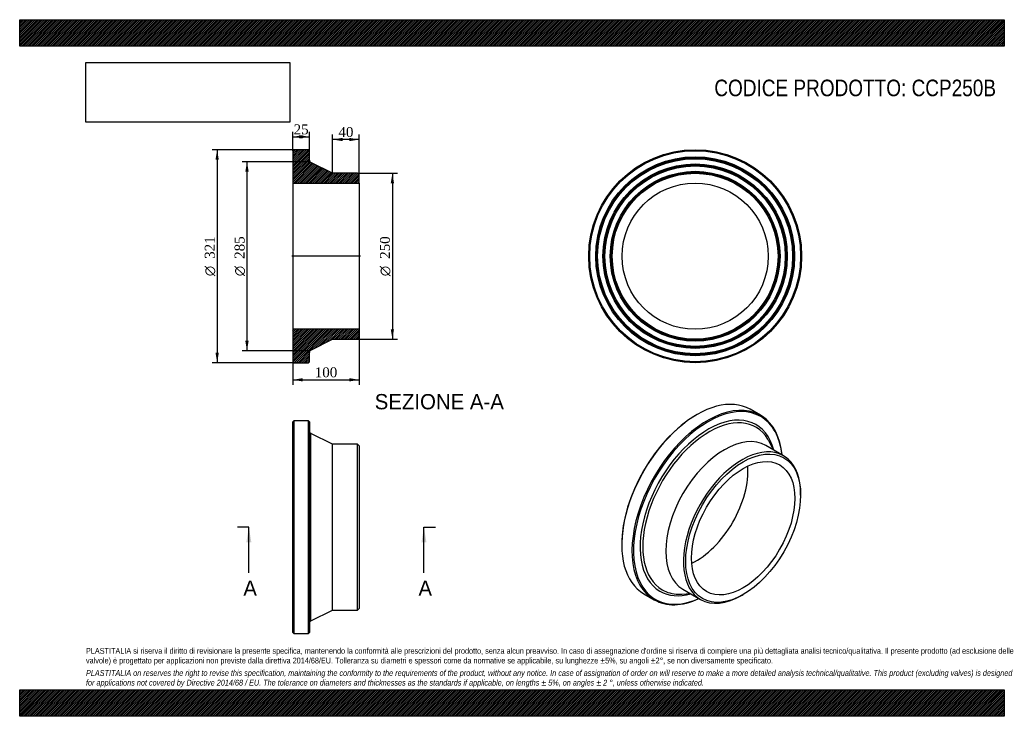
# Model space of a CAD drawing. Header units: millimetres. Extents: x 0 to 1485, y 0 to 1050.
import ezdxf
from ezdxf.enums import TextEntityAlignment as Align
from ezdxf.lldxf.tags import DXFTag

# ---------------------------------------------------------------- set-up
doc = ezdxf.new("R2010")
doc.units = ezdxf.units.MM
doc.header["$LTSCALE"] = 5
for name, color, linetype in [('CCP250B', 7, 'Continuous'), ('Default', 7, 'Continuous'), ('DV4_Default', 7, 'Continuous')]:
    doc.layers.add(name, color=color, linetype=linetype)
doc.styles.add('SEACAD_Solid_Edge_ANSI', font='seans.ttf')
doc.styles.add('SEACAD_Solid_Edge_ANSI1_Symbols', font='semeca1.ttf')
doc.styles.add('SEACAD_Times_New_Roman', font='times.ttf')
tags = doc.linetypes.add('CENTER2', pattern=[28.575, 19.05, -3.175, 3.175, -3.175]).pattern_tags.tags
tags[10:11] = [DXFTag(74, 4), DXFTag(75, 0), DXFTag(340, '0'), DXFTag(46, 0.0), DXFTag(50, 0.0), DXFTag(44, 0.0), DXFTag(45, 0.0)]
tags[8:9] = [DXFTag(74, 4), DXFTag(75, 0), DXFTag(340, '0'), DXFTag(46, 0.0), DXFTag(50, 0.0), DXFTag(44, 0.0), DXFTag(45, 0.0)]
tags[6:7] = [DXFTag(74, 4), DXFTag(75, 0), DXFTag(340, '0'), DXFTag(46, 0.0), DXFTag(50, 0.0), DXFTag(44, 0.0), DXFTag(45, 0.0)]
tags[4:5] = [DXFTag(74, 4), DXFTag(75, 0), DXFTag(340, '0'), DXFTag(46, 0.0), DXFTag(50, 0.0), DXFTag(44, 0.0), DXFTag(45, 0.0)]
doc.dimstyles.new('ANSImm', dxfattribs={"dimtxt": 15, "dimasz": 15, "dimexe": 7.5, "dimexo": 0, "dimgap": 3.75, "dimtad": 1, "dimdsep": 46, "dimtxsty": 'SEACAD_Times_New_Roman', "dimblk1": '_SE_FILLED', "dimblk2": '_SE_FILLED', "dimsah": 1, "dimcen": 7.5, "dimazin": 0, "dimtfac": 0.85, "dimtdec": 3, "dimtofl": 0, "dimtmove": 0, "dimatfit": 3, "dimfxl": 1, "dimarcsym": 0})
picture_1 = doc.add_image_def('image1.jpg', size_in_pixel=(4302, 1260))

# ---------------------------------------------------------------- blocks, each defined once
blk = doc.blocks.new('SE')
at = {"layer": 'CCP250B', "color": 7, "linetype": 'Continuous'}
for p, q in [((413.5, 445.6), (412, 444.1)), ((413.5, 445.6), (413.5, 124.6)), ((435.5, 445.6), (413.5, 445.6)), ((435.5, 124.6), (435.5, 445.6)), ((437, 444.1), (435.5, 445.6)), ((412, 126.1), (412, 444.1)), ((437, 444.1), (437, 126.1)), ((439.2, 143.7), (439.2, 426.5)), ((472, 410.1), (439.2, 426.5)), ((472, 160.1), (472, 410.1)), ((509.5, 410.1), (472, 410.1)), ((509.5, 160.1), (509.5, 410.1)), ((512, 407.6), (509.5, 410.1)), ((512, 407.6), (512, 162.6)), ((439.2, 143.7), (472, 160.1)), ((472, 160.1), (509.5, 160.1)), ((509.5, 160.1), (512, 162.6)), ((412, 126.1), (413.5, 124.6)), ((413.5, 124.6), (435.5, 124.6)), ((435.5, 124.6), (437, 126.1))]:
    blk.add_line(p, q, dxfattribs=at)
for centre, start, end in [((441, 430.1), 180, 243.4349), ((441, 140.2), 116.5651, 180)]:
    blk.add_arc(centre, 4, start, end, dxfattribs=at)
blk = doc.blocks.new('SE1')
at = {"layer": 'CCP250B', "color": 7, "linetype": 'Continuous'}
for p, q in [((1117.3, 453.7), (1101.7, 462.7)), ((1021.5, 454.8), (1020.4, 454.1)), ((1151.9, 392.8), (1125.4, 408.1)), ((1136.8, 401.5), (1130.8, 413.3)), ((1177.8, 333.5), (1177.8, 335.5)), ((908, 259.4), (908, 258.2)), ((941.2, 184.7), (956.8, 175.7)), ((998.5, 184.2), (1011.8, 185)), ((1000.4, 191.6), (1026.9, 176.3)), ((1089.4, 182.4), (1091.1, 183.5))]:
    blk.add_line(p, q, dxfattribs=at)
for centre, major_axis, start_param, end_param in [((1021.5, 323.7), (80.2, 139), 0, 3.141593), ((1037, 314.7), (-80.3, -139), 2.463573, 6.283185), ((1038.1, 314.1), (79.5, 137.7), 0, 3.807812), ((1020.4, 324.3), (-79.5, -137.7), 3.926991, 5.497787), ((1038.1, 314.1), (-72.5, -125.5), 2.610461, 6.283185), ((1039.7, 313.2), (-70.7, -122.5), 2.839033, 6.283185), ((1038.1, 314.1), (79.5, 137.7), 5.616966, 6.283185), ((1062.9, 299.8), (-62.5, -108.3), 3.141593, 6.283185), ((1039.7, 313.2), (-70.7, -122.5), -3.50296, -3.444152), ((1089.4, 284.5), (-62.5, -108.3), 2.356194, 6.283185), ((1020.4, 324.3), (-55.1, -95.4), 0.696658, 2.444935), ((1038.1, 314.1), (-72.5, -125.5), 0, 0.531131), ((1039.7, 313.2), (-70.7, -122.5), 0, 0.305367), ((1039.7, 313.2), (-70.7, -122.5), 0.305367, 0.361367), ((1089.4, 284.5), (-62.5, -108.3), 0, 0.785398), ((1037, 314.7), (-80.3, -139), 0, 0.67802)]:
    blk.add_ellipse(centre, major_axis=major_axis, ratio=0.57735, start_param=start_param, end_param=end_param, dxfattribs=at)
for major_axis in [(61.3, 106.1), (-55.1, -95.4)]:
    blk.add_ellipse((1091.1, 283.5), major_axis=major_axis, ratio=0.57735, dxfattribs=at)
blk = doc.blocks.new('SE2')
at = {"layer": 'CCP250B', "color": 7, "linetype": 'Continuous'}
for radius in [160.5, 159, 150, 148.5, 147, 139, 137.5, 136, 128, 126.5, 125, 110.2]:
    blk.add_circle((1018.7, 693.5), radius, dxfattribs=at)
blk = doc.blocks.new('SE4')
at = {"color": 7, "linetype": 'Continuous', "style": 'SEACAD_Solid_Edge_ANSI'}
blk.add_text('A', height=23, dxfattribs=at).set_placement((337.3, 204.6), align=Align.TOP_LEFT)
blk = doc.blocks.new('SE5')
at = {"color": 7, "linetype": 'Continuous', "style": 'SEACAD_Solid_Edge_ANSI'}
blk.add_text('A', height=23, dxfattribs=at).set_placement((601.4, 204.6), align=Align.TOP_LEFT)
blk = doc.blocks.new('SEANNOT_GROUP')
at = {"linetype": 'Continuous'}
blk.add_hatch(color=7, dxfattribs=at).paths.add_polyline_path([(349.5, 262.1), (345.6, 285.1), (341.8, 262.1)])
at = {"color": 7, "linetype": 'Continuous'}
blk.add_lwpolyline([(345.6, 216.1), (345.6, 285.1)], dxfattribs=at)
blk = doc.blocks.new('SEANNOT_GROUP1')
at = {"linetype": 'Continuous'}
blk.add_hatch(color=7, dxfattribs=at).paths.add_polyline_path([(613.5, 262.1), (609.7, 285.1), (605.9, 262.1)])
at = {"color": 7, "linetype": 'Continuous'}
blk.add_lwpolyline([(609.7, 216.1), (609.7, 285.1)], dxfattribs=at)
blk = doc.blocks.new('SE3')
at = {"layer": 'Default', "color": 7, "linetype": 'CENTER2'}
for p, q in [((345.6, 285.1), (328.4, 285.1)), ((609.7, 285.1), (627, 285.1))]:
    blk.add_line(p, q, dxfattribs=at)
at = {"layer": 'Default', "color": 7, "linetype": 'CENTER2', "const_width": 0.0001}
blk.add_lwpolyline([(345.6, 285.1), (609.7, 285.1)], dxfattribs=at)
at = {"layer": 'Default'}
for name in ['SEANNOT_GROUP', 'SEANNOT_GROUP1', 'SE4', 'SE5']:
    blk.add_blockref(name, (0, 0), dxfattribs=at)
blk = doc.blocks.new('SE6')
at = {"layer": 'CCP250B', "linetype": 'Continuous'}
h = blk.add_hatch(dxfattribs=at)
h.set_pattern_fill('LINE', scale=0.62992, angle=45, style=0)
edge = h.paths.add_edge_path()
edge.add_line((509.5, 818.5), (472, 818.5))
edge.add_line((472, 818.5), (439.2, 834.9))
edge.add_arc((441, 838.5), 4, 180, 243.4349, ccw=False)
edge.add_line((437, 838.5), (437, 852.5))
edge.add_line((437, 852.5), (435.5, 854))
edge.add_line((435.5, 854), (413.5, 854))
edge.add_line((413.5, 854), (412, 852.5))
edge.add_line((412, 852.5), (412, 843.5))
edge.add_line((412, 843.5), (413.1, 842))
edge.add_line((413.1, 842), (412, 840.5))
edge.add_line((412, 840.5), (412, 832.5))
edge.add_line((412, 832.5), (413.1, 831))
edge.add_line((413.1, 831), (412, 829.5))
edge.add_line((412, 829.5), (412, 821.5))
edge.add_line((412, 821.5), (413.1, 820))
edge.add_line((413.1, 820), (412, 818.5))
edge.add_line((412, 818.5), (412, 803.7))
edge.add_line((412, 803.7), (512, 803.7))
edge.add_line((512, 803.7), (512, 816))
edge.add_line((512, 816), (509.5, 818.5))
h = blk.add_hatch(dxfattribs=at)
h.set_pattern_fill('LINE', scale=0.62992, angle=45, style=0)
edge = h.paths.add_edge_path()
edge.add_line((512, 571), (512, 583.3))
edge.add_line((512, 583.3), (412, 583.3))
edge.add_line((412, 583.3), (412, 568.5))
edge.add_line((412, 568.5), (413.1, 567))
edge.add_line((413.1, 567), (412, 565.5))
edge.add_line((412, 565.5), (412, 557.5))
edge.add_line((412, 557.5), (413.1, 556))
edge.add_line((413.1, 556), (412, 554.5))
edge.add_line((412, 554.5), (412, 546.5))
edge.add_line((412, 546.5), (413.1, 545))
edge.add_line((413.1, 545), (412, 543.5))
edge.add_line((412, 543.5), (412, 534.5))
edge.add_line((412, 534.5), (413.5, 533))
edge.add_line((413.5, 533), (435.5, 533))
edge.add_line((435.5, 533), (437, 534.5))
edge.add_line((437, 534.5), (437, 548.6))
edge.add_arc((441, 548.6), 4, 116.5651, 180, ccw=False)
edge.add_line((439.2, 552.1), (472, 568.5))
edge.add_line((472, 568.5), (509.5, 568.5))
edge.add_line((509.5, 568.5), (512, 571))
at = {"layer": 'CCP250B', "color": 7, "linetype": 'Continuous'}
for p, q in [((412, 852.5), (413.5, 854)), ((412, 852.5), (412, 843.5)), ((435.5, 854), (413.5, 854)), ((435.5, 854), (437, 852.5)), ((437, 838.5), (437, 852.5)), ((412, 843.5), (412, 840.5)), ((412, 843.5), (413.1, 842)), ((413.1, 842), (412, 840.5)), ((412, 840.5), (412, 832.5)), ((412, 832.5), (412, 829.5)), ((412, 832.5), (413.1, 831)), ((472, 818.5), (439.2, 834.9)), ((413.1, 831), (412, 829.5)), ((412, 829.5), (412, 821.5)), ((412, 821.5), (412, 818.5)), ((412, 821.5), (413.1, 820)), ((413.1, 820), (412, 818.5)), ((412, 818.5), (412, 803.7)), ((509.5, 818.5), (472, 818.5)), ((509.5, 818.5), (512, 816)), ((412, 803.7), (412, 583.3)), ((412, 803.7), (512, 803.7)), ((512, 803.7), (512, 816)), ((512, 803.7), (512, 583.3)), ((512, 583.3), (412, 583.3)), ((412, 583.3), (412, 568.5)), ((512, 571), (512, 583.3)), ((412, 568.5), (412, 565.5)), ((412, 568.5), (413.1, 567)), ((413.1, 567), (412, 565.5)), ((412, 565.5), (412, 557.5)), ((439.2, 552.1), (472, 568.5)), ((472, 568.5), (509.5, 568.5)), ((512, 571), (509.5, 568.5)), ((412, 557.5), (412, 554.5)), ((412, 557.5), (413.1, 556)), ((413.1, 556), (412, 554.5)), ((412, 554.5), (412, 546.5)), ((412, 546.5), (412, 543.5)), ((412, 546.5), (413.1, 545)), ((413.1, 545), (412, 543.5)), ((412, 543.5), (412, 534.5)), ((437, 534.5), (437, 548.6)), ((413.5, 533), (412, 534.5)), ((413.5, 533), (435.5, 533)), ((437, 534.5), (435.5, 533))]:
    blk.add_line(p, q, dxfattribs=at)
for centre, start, end in [((441, 838.5), 180, 243.4349), ((441, 548.6), 116.5651, 180)]:
    blk.add_arc(centre, 4, start, end, dxfattribs=at)
at = {"layer": 'DV4_Default', "color": 7, "linetype": 'CENTER2'}
for p, q in [((437, 838.5), (437, 836)), ((437, 836), (439.2, 834.9)), ((513.8, 693.5), (410.3, 693.5)), ((439.2, 552.1), (437, 551)), ((437, 548.6), (437, 551))]:
    blk.add_line(p, q, dxfattribs=at)
blk = doc.blocks.new('DMBLK157')
at = {"layer": 'Default', "linetype": 'Continuous'}
for points in [[(427, 876), (412, 873.5), (427, 871)], [(422, 876), (422, 871), (437, 873.5)]]:
    blk.add_hatch(color=7, dxfattribs=at).paths.add_polyline_path(points)
at = {"layer": 'Default', "color": 7, "linetype": 'Continuous'}
for p, q in [((412, 852.5), (412, 881)), ((437, 852.5), (437, 881)), ((412, 873.5), (437, 873.5))]:
    blk.add_line(p, q, dxfattribs=at)
at = {"layer": 'Default', "color": 7, "linetype": 'Continuous', "style": 'SEACAD_Times_New_Roman'}
blk.add_text('25', height=15, dxfattribs=at).set_placement((413.2, 892.2), align=Align.TOP_LEFT)
blk = doc.blocks.new('_SE_FILLED')
at = {"color": 0}
blk.add_line((0, 0), (-1, 0), dxfattribs=at)
blk.add_solid([(0, 0), (-1, -0.1665), (-1, 0.1665), (0, 0)], dxfattribs=at)
blk = doc.blocks.new('GDimGGroup')
at = {"layer": 'Default', "linetype": 'Continuous'}
for points in [[(295.3, 839), (300.3, 839), (297.8, 854)], [(295.3, 548), (297.8, 533), (300.3, 548)]]:
    blk.add_hatch(color=7, dxfattribs=at).paths.add_polyline_path(points)
at = {"layer": 'Default', "color": 7, "linetype": 'Continuous'}
for p, q in [((424.5, 854), (290.3, 854)), ((297.8, 854), (297.8, 533)), ((424.5, 533), (290.3, 533))]:
    blk.add_line(p, q, dxfattribs=at)
for s, style, p in [('321', 'SEACAD_Times_New_Roman', (279.1, 689.5)), ('O', 'SEACAD_Solid_Edge_ANSI1_Symbols', (279.1, 663.4))]:
    blk.add_text(s, height=15, rotation=90, dxfattribs=dict(at, style=style)).set_placement(p, align=Align.TOP_LEFT)
blk = doc.blocks.new('GDimGGroup1')
at = {"layer": 'Default', "linetype": 'Continuous'}
for points in [[(340.3, 821), (345.3, 821), (342.8, 836)], [(340.3, 566), (342.8, 551), (345.3, 566)]]:
    blk.add_hatch(color=7, dxfattribs=at).paths.add_polyline_path(points)
at = {"layer": 'Default', "color": 7, "linetype": 'Continuous'}
for p, q in [((437, 836), (335.3, 836)), ((342.8, 836), (342.8, 551)), ((437, 551), (335.3, 551))]:
    blk.add_line(p, q, dxfattribs=at)
for s, style, p in [('285', 'SEACAD_Times_New_Roman', (324.1, 689.5)), ('O', 'SEACAD_Solid_Edge_ANSI1_Symbols', (324.1, 663.4))]:
    blk.add_text(s, height=15, rotation=90, dxfattribs=dict(at, style=style)).set_placement(p, align=Align.TOP_LEFT)
blk = doc.blocks.new('GDimGGroup2')
at = {"layer": 'Default', "linetype": 'Continuous'}
for points in [[(564.6, 803.5), (562.1, 818.5), (559.6, 803.5)], [(564.6, 583.5), (559.6, 583.5), (562.1, 568.5)]]:
    blk.add_hatch(color=7, dxfattribs=at).paths.add_polyline_path(points)
at = {"layer": 'Default', "color": 7, "linetype": 'Continuous'}
for p, q in [((509.5, 818.5), (569.6, 818.5)), ((562.1, 818.5), (562.1, 568.5)), ((509.5, 568.5), (569.6, 568.5))]:
    blk.add_line(p, q, dxfattribs=at)
for s, style, p in [('250', 'SEACAD_Times_New_Roman', (543.4, 689.5)), ('O', 'SEACAD_Solid_Edge_ANSI1_Symbols', (543.4, 663.4))]:
    blk.add_text(s, height=15, rotation=90, dxfattribs=dict(at, style=style)).set_placement(p, align=Align.TOP_LEFT)
blk = doc.blocks.new('DMBLK158')
at = {"layer": 'Default', "linetype": 'Continuous'}
for points in [[(487, 871.9), (472, 869.4), (487, 866.9)], [(497, 871.9), (497, 866.9), (512, 869.4)]]:
    blk.add_hatch(color=7, dxfattribs=at).paths.add_polyline_path(points)
at = {"layer": 'Default', "color": 7, "linetype": 'Continuous'}
for p, q in [((472, 818.5), (472, 876.9)), ((512, 803.7), (512, 876.9)), ((512, 869.4), (472, 869.4))]:
    blk.add_line(p, q, dxfattribs=at)
at = {"layer": 'Default', "color": 7, "linetype": 'Continuous', "style": 'SEACAD_Times_New_Roman'}
blk.add_text('40', height=15, dxfattribs=at).set_placement((480.7, 888.2), align=Align.TOP_LEFT)
blk = doc.blocks.new('DMBLK159')
at = {"layer": 'Default', "linetype": 'Continuous'}
for points in [[(427, 504.7), (427, 509.7), (412, 507.2)], [(497, 504.7), (512, 507.2), (497, 509.7)]]:
    blk.add_hatch(color=7, dxfattribs=at).paths.add_polyline_path(points)
at = {"layer": 'Default', "color": 7, "linetype": 'Continuous'}
for p, q in [((412, 583.3), (412, 499.7)), ((512, 583.3), (512, 499.7)), ((412, 507.2), (512, 507.2))]:
    blk.add_line(p, q, dxfattribs=at)
at = {"layer": 'Default', "color": 7, "linetype": 'Continuous', "style": 'SEACAD_Times_New_Roman'}
blk.add_text('100', height=15, dxfattribs=at).set_placement((445, 526), align=Align.TOP_LEFT)

msp = doc.modelspace()

# ---------------------------------------------------------------- hatches: boundary and pattern name
at = {"layer": 'Default', "linetype": 'Continuous'}
h = msp.add_hatch(dxfattribs=at)
h.set_pattern_fill('LINE', scale=0.629921, angle=45, style=0)
h.paths.add_polyline_path([(1485, 1010), (1485, 1050), (0, 1050), (0, 1010)])
for points in [[(1485, 1010), (1485, 1050), (0, 1050), (0, 1010)], [(1485, 0), (1485, 40), (0, 40), (0, 0)]]:
    msp.add_hatch(color=7, dxfattribs=at).paths.add_polyline_path(points)
h = msp.add_hatch(dxfattribs=at)
h.set_pattern_fill('LINE', scale=0.629921, angle=45, style=0)
h.paths.add_polyline_path([(1485, 0), (1485, 40), (0, 40), (0, 0)])

# ---------------------------------------------------------------- linework, layer by layer
at = {"layer": 'Default', "color": 7, "linetype": 'Continuous'}
for p, q in [((0, 1050), (1485, 1050)), ((0, 1010), (0, 1050)), ((1485, 1050), (1485, 1010)), ((1485, 1010), (0, 1010)), ((0, 40), (1485, 40)), ((0, 0), (0, 40)), ((1485, 40), (1485, 0)), ((1485, 0), (0, 0))]:
    msp.add_line(p, q, dxfattribs=at)

# ---------------------------------------------------------------- block references
at = {"layer": 'Default'}
for name in ['GDimGGroup', 'SE6', 'SE2', 'GDimGGroup1', 'GDimGGroup2', 'SE1', 'SE', 'SE3']:
    msp.add_blockref(name, (0, 0), dxfattribs=at)

# ---------------------------------------------------------------- texts
at = {"layer": 'Default', "color": 7, "linetype": 'Continuous', "style": 'SEACAD_Solid_Edge_ANSI'}
msp.add_text('SEZIONE A-A', height=23, dxfattribs=at).set_placement((535.455, 485.732), align=Align.TOP_LEFT)
at = {"layer": 'Default', "attachment_point": 1}
for s, insert, char_height, width in [('{\\fArial Narrow|b0||i0||c0|p34;\\C7;\\H25.;\\W1.;CODICE PRODOTTO: CCP250B}', (1047.639, 959.671), 25, 425.80687), ("{\\fArial Narrow|b0||i0||c0|p34;\\C7;\\H8.75;\\W1.;PLASTITALIA si riserva il diritto di revisionare la presente specifica, mantenendo la conformità alle prescrizioni del prodotto, senza alcun preavviso. In caso di assegnazione d'ordine si riserva di compiere una più dettagliata analisi tecnico/qualitativa. Il presente prodotto (ad esclusione delle \\P}{\\fArial Narrow|b0||i0||c0|p34;\\C7;\\H8.75;\\W1.;valvole) è progettato per applicazioni non previste dalla direttiva 2014/68/EU. Tolleranza su diametri e spessori come da normative se applicabile, su lunghezze ±5%, su angoli ±2°, se non diversamente specificato.\\P}{\\fArial Narrow|b0||i0||c0|p34;\\C7;\\H2.5;\\W1.;   \\P}{\\fArial Narrow|b0||i1||c0|p34;\\C7;\\H8.75;\\W1.;PLASTITALIA on reserves the right to revise this specification, maintaining the conformity to the requirements of the product, without any notice. In case of assignation of order on will reserve to make a more detailed analysis technical/qualitative. This product (excluding valves) is designed \\P}{\\fArial Narrow|b0||i1||c0|p34;\\C7;\\H8.75;\\W1.;for applications not covered by Directive 2014/68 / EU. The tolerance on diameters and thicknesses as the standards if applicable, on lengths ± 5%, on angles ± 2 °, unless otherwise indicated.\\P}", (100, 103.012), 8.75, 1285)]:
    msp.add_mtext(s, dxfattribs=dict(at, insert=insert, char_height=char_height, width=width))

# ---------------------------------------------------------------- dimensions: what is measured, and where the dimension line sits
at = {"layer": 'Default', "color": 7, "linetype": 'Continuous'}
for base, p1, p2, picture, middle in [((412.034, 873.454), (412.034, 852.526), (437.034, 852.526), 'DMBLK157', (424.534, 873.454)), ((412.034, 507.217), (412.034, 583.326), (512.034, 583.326), 'DMBLK159', (462.034, 507.217))]:
    dim = msp.add_linear_dim(base=base, p1=p1, p2=p2, angle=0, text='\\A1;<>', dimstyle='ANSImm', dxfattribs=at)
    dim.commit()
    dim.dimension.update_dxf_attribs({"geometry": picture, "text_midpoint": middle, "dimtype": 161})
dim = msp.add_linear_dim(base=(472.034, 869.416), p1=(512.034, 803.726), p2=(472.034, 818.526), text='\\A1;<>', dimstyle='ANSImm', dxfattribs=at)
dim.commit()
dim.dimension.update_dxf_attribs({"geometry": 'DMBLK158', "text_midpoint": (492.034, 869.416), "dimtype": 160})

# ---------------------------------------------------------------- pictures from other files: only their frames are drawn
image = msp.add_image(picture_1, insert=(100, 895.516), size_in_units=(307.286, 90))
image.dxf.flags = 7

doc.saveas('drawing.dxf')
